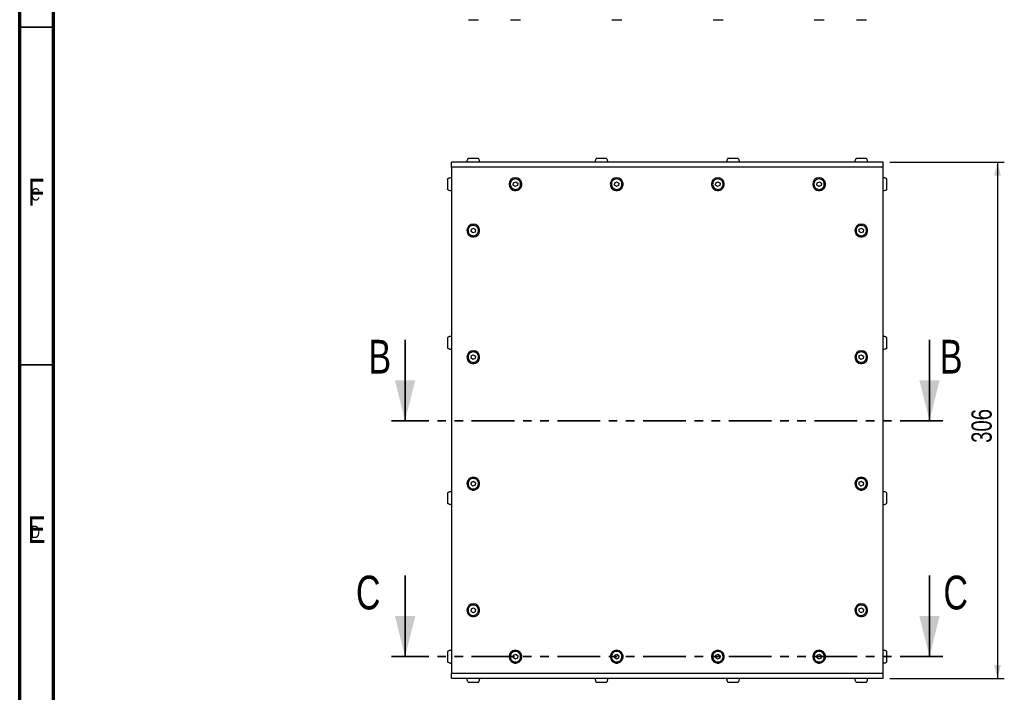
# Model space of a CAD drawing. Header units: millimetres. Extents: x 5 to 592, y 5 to 415.
# Tile 25 of 39: x 5 to 151, y 211 to 311. Entities that reach past the tile are written whole.
import ezdxf

# ---------------------------------------------------------------- set-up
doc = ezdxf.new("R2010")
doc.units = ezdxf.units.MM
doc.linetypes.add('PHANTOM', pattern=[12.7, 6.35, -1.27, 1.27, -1.27, 1.27, -1.27])
doc.layers.add('COTES', color=1, linetype='Continuous')
doc.layers.add('NOTES', color=6, linetype='Continuous')
doc.layers.add('TRAIT-FORT', color=4, linetype='Continuous', lineweight=25)
doc.styles.add('SLDTEXTSTYLE0', font='TXT', dxfattribs={"width": 0.75})
doc.dimstyles.new('SLDDIMSTYLE0', dxfattribs={"dimtxt": 3, "dimasz": 2, "dimexe": 0, "dimexo": 0.0625, "dimgap": 0.75, "dimtad": 1, "dimlfac": 4, "dimrnd": 1e-09, "dimzin": 12, "dimdsep": 46, "dimtxsty": 'SLDTEXTSTYLE0', "dimsah": 1, "dimcen": 0.09, "dimadec": 0, "dimazin": 3, "dimtfac": 1, "dimtofl": 0, "dimtmove": 0, "dimatfit": 3, "dimfxl": 0, "dimfrac": 2, "dimtolj": 1, "dimtzin": 12, "dimarcsym": 0})

# ---------------------------------------------------------------- blocks, each defined once
blk = doc.blocks.new('_D')
at = {"layer": 'COTES', "color": 1}
for p, q in [((133.97, 290.01), (150.92, 290.01)), ((149.92, 290.01), (149.92, 213.51)), ((133.97, 213.51), (150.92, 213.51))]:
    blk.add_line(p, q, dxfattribs=at)
for points in [[(149.92, 290.01), (149.42, 288.01), (150.42, 288.01)], [(149.92, 213.51), (150.42, 215.51), (149.42, 215.51)]]:
    blk.add_solid(points, dxfattribs=at)
at = {"layer": 'COTES', "color": 1, "insert": (146.05, 248.43), "char_height": 3, "attachment_point": 1, "rotation": 90, "style": 'SLDTEXTSTYLE0'}
blk.add_mtext('306', dxfattribs=at)

msp = doc.modelspace()

# ---------------------------------------------------------------- linework, layer by layer
at = {"color": 7, "linetype": 'Continuous', "lineweight": 18}
for p, q in [((5, 415), (5, 5)), ((10, 410), (10, 10)), ((5, 310), (10, 310)), ((10, 260), (5, 260))]:
    msp.add_line(p, q, dxfattribs=at)
at = {"color": 7, "linetype": 'Continuous', "lineweight": 70}
for p, q in [((5, 5), (5, 415)), ((10, 10), (10, 410))]:
    msp.add_line(p, q, dxfattribs=at)
at = {"color": 7, "linetype": 'Continuous', "lineweight": 35}
for p, q in [((10, 310), (5, 310)), ((62.1132, 263.6945), (62.1132, 251.6945)), ((139.8292, 263.6945), (139.8292, 251.6945)), ((10, 260), (5, 260)), ((62.1132, 228.757), (62.1132, 216.757)), ((139.8292, 228.757), (139.8292, 216.757))]:
    msp.add_line(p, q, dxfattribs=at)
at = {"color": 7, "linetype": 'PHANTOM', "lineweight": 35}
for p, q in [((141.8292, 251.6945), (60.1132, 251.6945)), ((141.8292, 216.757), (60.1132, 216.757))]:
    msp.add_line(p, q, dxfattribs=at)
at = {"color": 7, "linetype": 'Continuous', "lineweight": 35}
for points in [[(62.1132, 251.6945), (63.6132, 257.6945), (60.6132, 257.6945)], [(139.8292, 251.6945), (141.3292, 257.6945), (138.3292, 257.6945)], [(62.1132, 216.757), (63.6132, 222.757), (60.6132, 222.757)], [(139.8292, 216.757), (141.3292, 222.757), (138.3292, 222.757)]]:
    msp.add_solid(points, dxfattribs=at)
at = {"layer": 'TRAIT-FORT', "color": 4, "linetype": 'Continuous', "lineweight": 25}
for p, q in [((68.9712, 289.257), (68.9712, 290.007)), ((132.9712, 290.007), (68.9712, 290.007)), ((132.9712, 289.257), (68.9712, 289.257)), ((68.9712, 289.257), (68.9712, 214.257)), ((132.9712, 289.257), (132.9712, 290.007)), ((132.9712, 214.257), (132.9712, 289.257)), ((78.1379, 286.6188), (78.1849, 286.9766)), ((78.4243, 286.3992), (78.1379, 286.6188)), ((78.1849, 286.9766), (78.5182, 287.1148)), ((78.7576, 286.5374), (78.4243, 286.3992)), ((78.5182, 287.1148), (78.8045, 286.8952)), ((78.8045, 286.8952), (78.7576, 286.5374)), ((93.1379, 286.6188), (93.1849, 286.9766)), ((93.4243, 286.3992), (93.1379, 286.6188)), ((93.1849, 286.9766), (93.5182, 287.1148)), ((93.7576, 286.5374), (93.4243, 286.3992)), ((93.5182, 287.1148), (93.8045, 286.8952)), ((93.8045, 286.8952), (93.7576, 286.5374)), ((108.1379, 286.6188), (108.1849, 286.9766)), ((108.4243, 286.3992), (108.1379, 286.6188)), ((108.1849, 286.9766), (108.5182, 287.1148)), ((108.7576, 286.5374), (108.4243, 286.3992)), ((108.5182, 287.1148), (108.8045, 286.8952)), ((108.8045, 286.8952), (108.7576, 286.5374)), ((123.1379, 286.6188), (123.1849, 286.9766)), ((123.4243, 286.3992), (123.1379, 286.6188)), ((123.1849, 286.9766), (123.5182, 287.1148)), ((123.7576, 286.5374), (123.4243, 286.3992)), ((123.5182, 287.1148), (123.8045, 286.8952)), ((123.8045, 286.8952), (123.7576, 286.5374)), ((71.9349, 280.1016), (72.2682, 280.2398)), ((72.2682, 280.2398), (72.5545, 280.0202)), ((129.4349, 280.1016), (129.7682, 280.2398)), ((129.7682, 280.2398), (130.0545, 280.0202)), ((71.8879, 279.7438), (71.9349, 280.1016)), ((72.1743, 279.5242), (71.8879, 279.7438)), ((72.5076, 279.6624), (72.1743, 279.5242)), ((72.5545, 280.0202), (72.5076, 279.6624)), ((129.3879, 279.7438), (129.4349, 280.1016)), ((129.6743, 279.5242), (129.3879, 279.7438)), ((130.0076, 279.6624), (129.6743, 279.5242)), ((130.0545, 280.0202), (130.0076, 279.6624)), ((71.8879, 260.9938), (71.9349, 261.3516)), ((71.9349, 261.3516), (72.2682, 261.4898)), ((72.2682, 261.4898), (72.5545, 261.2702)), ((72.5545, 261.2702), (72.5076, 260.9125)), ((129.3879, 260.9938), (129.4349, 261.3516)), ((129.4349, 261.3516), (129.7682, 261.4898)), ((129.7682, 261.4898), (130.0545, 261.2702)), ((130.0545, 261.2702), (130.0076, 260.9125)), ((72.1743, 260.7742), (71.8879, 260.9938)), ((72.5076, 260.9125), (72.1743, 260.7742)), ((129.6743, 260.7742), (129.3879, 260.9938)), ((130.0076, 260.9125), (129.6743, 260.7742)), ((71.8879, 242.2438), (71.9349, 242.6016)), ((72.1743, 242.0242), (71.8879, 242.2438)), ((71.9349, 242.6016), (72.2682, 242.7398)), ((72.2682, 242.7398), (72.5545, 242.5202)), ((72.5545, 242.5202), (72.5076, 242.1625)), ((129.3879, 242.2438), (129.4349, 242.6016)), ((129.6743, 242.0242), (129.3879, 242.2438)), ((129.4349, 242.6016), (129.7682, 242.7398)), ((129.7682, 242.7398), (130.0545, 242.5202)), ((130.0545, 242.5202), (130.0076, 242.1625)), ((72.5076, 242.1625), (72.1743, 242.0242)), ((130.0076, 242.1625), (129.6743, 242.0242)), ((71.8879, 223.4938), (71.9349, 223.8516)), ((72.1743, 223.2742), (71.8879, 223.4938)), ((71.9349, 223.8516), (72.2682, 223.9898)), ((72.5076, 223.4125), (72.1743, 223.2742)), ((72.2682, 223.9898), (72.5545, 223.7702)), ((72.5545, 223.7702), (72.5076, 223.4125)), ((129.3879, 223.4938), (129.4349, 223.8516)), ((129.6743, 223.2742), (129.3879, 223.4938)), ((129.4349, 223.8516), (129.7682, 223.9898)), ((130.0076, 223.4125), (129.6743, 223.2742)), ((129.7682, 223.9898), (130.0545, 223.7702)), ((130.0545, 223.7702), (130.0076, 223.4125)), ((78.1379, 216.6188), (78.1849, 216.9766)), ((78.4243, 216.3992), (78.1379, 216.6188)), ((78.1849, 216.9766), (78.5182, 217.1148)), ((78.7576, 216.5375), (78.4243, 216.3992)), ((78.5182, 217.1148), (78.8045, 216.8952)), ((78.8045, 216.8952), (78.7576, 216.5375)), ((93.1379, 216.6188), (93.1849, 216.9766)), ((93.4243, 216.3992), (93.1379, 216.6188)), ((93.1849, 216.9766), (93.5182, 217.1148)), ((93.7576, 216.5375), (93.4243, 216.3992)), ((93.5182, 217.1148), (93.8045, 216.8952)), ((93.8045, 216.8952), (93.7576, 216.5375)), ((108.1379, 216.6188), (108.1849, 216.9766)), ((108.4243, 216.3992), (108.1379, 216.6188)), ((108.1849, 216.9766), (108.5182, 217.1148)), ((108.7576, 216.5375), (108.4243, 216.3992)), ((108.5182, 217.1148), (108.8045, 216.8952)), ((108.8045, 216.8952), (108.7576, 216.5375)), ((123.1379, 216.6188), (123.1849, 216.9766)), ((123.4243, 216.3992), (123.1379, 216.6188)), ((123.1849, 216.9766), (123.5182, 217.1148)), ((123.7576, 216.5375), (123.4243, 216.3992)), ((123.5182, 217.1148), (123.8045, 216.8952)), ((123.8045, 216.8952), (123.7576, 216.5375)), ((68.9712, 213.507), (68.9712, 214.257)), ((132.9712, 214.257), (68.9712, 214.257)), ((132.9712, 213.507), (68.9712, 213.507)), ((132.9712, 213.507), (132.9712, 214.257))]:
    msp.add_line(p, q, dxfattribs=at)
for centre, start, end in [((78.4712, 286.757), 22.522674, 202.522674), ((93.4712, 286.757), 22.522674, 202.522674), ((108.4712, 286.757), 22.522674, 202.522674), ((123.4712, 286.757), 22.522674, 202.522674), ((78.4712, 286.757), 202.522674, 22.522674), ((93.4712, 286.757), 202.522674, 22.522674), ((108.4712, 286.757), 202.522674, 22.522674), ((123.4712, 286.757), 202.522674, 22.522674), ((72.2212, 279.882), 22.522674, 202.522674), ((72.2212, 279.882), 202.522674, 22.522674), ((129.7212, 279.882), 22.522674, 202.522674), ((129.7212, 279.882), 202.522674, 22.522674), ((72.2212, 261.132), 22.522674, 202.522674), ((72.2212, 261.132), 202.522674, 22.522674), ((129.7212, 261.132), 22.522674, 202.522674), ((129.7212, 261.132), 202.522674, 22.522674), ((72.2212, 242.382), 22.522674, 202.522674), ((72.2212, 242.382), 202.522674, 22.522674), ((129.7212, 242.382), 22.522674, 202.522674), ((129.7212, 242.382), 202.522674, 22.522674), ((72.2212, 223.632), 22.522674, 202.522674), ((72.2212, 223.632), 202.522674, 22.522674), ((129.7212, 223.632), 22.522674, 202.522674), ((129.7212, 223.632), 202.522674, 22.522674), ((78.4712, 216.757), 22.522674, 202.522674), ((93.4712, 216.757), 22.522674, 202.522674), ((108.4712, 216.757), 22.522674, 202.522674), ((123.4712, 216.757), 22.522674, 202.522674), ((78.4712, 216.757), 202.522674, 22.522674), ((93.4712, 216.757), 202.522674, 22.522674), ((108.4712, 216.757), 202.522674, 22.522674), ((123.4712, 216.757), 202.522674, 22.522674)]:
    msp.add_arc(centre, 0.95, start, end, dxfattribs=at)
for points, knots in [([(71.5057, 311.1214), (71.547, 311.1214), (71.6295, 311.1214), (71.8417, 311.1214), (72.0908, 311.1214), (72.3563, 311.1214), (72.6056, 311.1214), (72.8139, 311.1214), (72.9471, 311.1214), (73.0058, 311.1214), (72.992, 311.1214), (72.9902, 311.1214)], [0, 0, 0, 0, 0.12269826, 0.24539667, 0.36809502, 0.49079338, 0.61349171, 0.73619008, 0.85888855, 0.98158686, 1, 1, 1, 1]), ([(77.7557, 311.1214), (77.797, 311.1214), (77.8795, 311.1214), (78.0917, 311.1214), (78.3408, 311.1214), (78.6063, 311.1214), (78.8556, 311.1214), (79.0639, 311.1214), (79.1971, 311.1214), (79.2558, 311.1214), (79.242, 311.1214), (79.2402, 311.1214)], [0, 0, 0, 0, 0.12269837, 0.24539663, 0.36809498, 0.49079338, 0.61349164, 0.73619015, 0.85888839, 0.98158675, 1, 1, 1, 1]), ([(92.7557, 311.1214), (92.797, 311.1214), (92.8795, 311.1214), (93.0917, 311.1214), (93.3408, 311.1214), (93.6063, 311.1214), (93.8556, 311.1214), (94.0639, 311.1214), (94.1971, 311.1214), (94.2558, 311.1214), (94.242, 311.1214), (94.2402, 311.1214)], [0, 0, 0, 0, 0.12269852, 0.24539649, 0.36809549, 0.49079327, 0.61349199, 0.73619003, 0.85888842, 0.98158683, 1, 1, 1, 1]), ([(107.7557, 311.1214), (107.797, 311.1214), (107.8795, 311.1214), (108.0917, 311.1214), (108.3408, 311.1214), (108.6063, 311.1214), (108.8556, 311.1214), (109.0639, 311.1214), (109.1971, 311.1214), (109.2558, 311.1214), (109.242, 311.1214), (109.2402, 311.1214)], [0, 0, 0, 0, 0.12269858, 0.24539661, 0.36809485, 0.49079269, 0.6134923, 0.73618971, 0.85888816, 0.98158682, 1, 1, 1, 1]), ([(122.7557, 311.1214), (122.797, 311.1214), (122.8795, 311.1214), (123.0917, 311.1214), (123.3408, 311.1214), (123.6063, 311.1214), (123.8556, 311.1214), (124.0639, 311.1214), (124.1971, 311.1214), (124.2559, 311.1214), (124.242, 311.1214), (124.2402, 311.1214)], [0, 0, 0, 0, 0.12269856, 0.24539656, 0.36809477, 0.49079259, 0.61349217, 0.73618955, 0.85888798, 0.98158661, 1, 1, 1, 1]), ([(129.0057, 311.1214), (129.047, 311.1214), (129.1295, 311.1214), (129.3417, 311.1214), (129.5908, 311.1214), (129.8563, 311.1214), (130.1056, 311.1214), (130.3139, 311.1214), (130.4471, 311.1214), (130.5058, 311.1214), (130.492, 311.1214), (130.4902, 311.1214)], [0, 0, 0, 0, 0.12269836, 0.24539635, 0.36809613, 0.49079386, 0.61349166, 0.73619034, 0.85888882, 0.98158693, 1, 1, 1, 1]), ([(71.4555, 290.5546), (71.431, 290.5238), (71.3694, 290.4465), (71.3098, 290.2903), (71.2749, 290.1363), (71.2721, 290.0384), (71.2712, 290.007)], [0, 0, 0, 0, 0.19975196, 0.5013379, 0.84034643, 1, 1, 1, 1]), ([(72.9903, 290.557), (72.9869, 290.557), (72.9823, 290.557), (72.9175, 290.557), (72.8096, 290.557), (72.6018, 290.557), (72.3516, 290.557), (72.0863, 290.557), (71.8369, 290.557), (71.6287, 290.557), (71.4954, 290.557), (71.4366, 290.557), (71.4504, 290.557), (71.4522, 290.557)], [0, 0, 0, 0, 0.09133771, 0.12497964, 0.23233535, 0.33969067, 0.44704672, 0.55440256, 0.66175859, 0.76911343, 0.87646982, 0.98382616, 1, 1, 1, 1]), ([(73.1712, 290.007), (73.1633, 290.0996), (73.1516, 290.2369), (73.0822, 290.4222), (73.0235, 290.508), (72.9901, 290.5569)], [0, 0, 0, 0, 0.47122549, 0.6989607, 1, 1, 1, 1]), ([(90.4555, 290.5546), (90.431, 290.5238), (90.3694, 290.4465), (90.3098, 290.2903), (90.2749, 290.1363), (90.2721, 290.0384), (90.2712, 290.007)], [0, 0, 0, 0, 0.19975225, 0.50133728, 0.84034643, 1, 1, 1, 1]), ([(91.9903, 290.557), (91.9869, 290.557), (91.9823, 290.557), (91.9175, 290.557), (91.8096, 290.557), (91.6018, 290.557), (91.3516, 290.557), (91.0863, 290.557), (90.8369, 290.557), (90.6287, 290.557), (90.4954, 290.557), (90.4366, 290.557), (90.4504, 290.557), (90.4522, 290.557)], [0, 0, 0, 0, 0.09133776, 0.12497968, 0.23233527, 0.3396908, 0.44704702, 0.55440231, 0.66175897, 0.76911353, 0.8764698, 0.98382619, 1, 1, 1, 1]), ([(92.1712, 290.007), (92.1633, 290.0996), (92.1516, 290.2369), (92.0822, 290.4222), (92.0235, 290.508), (91.9901, 290.5569)], [0, 0, 0, 0, 0.47122539, 0.69896062, 1, 1, 1, 1]), ([(109.9555, 290.5546), (109.931, 290.5238), (109.8694, 290.4465), (109.8098, 290.2903), (109.7749, 290.1363), (109.7721, 290.0384), (109.7712, 290.007)], [0, 0, 0, 0, 0.19975198, 0.50133908, 0.84034649, 1, 1, 1, 1]), ([(111.4903, 290.557), (111.4869, 290.557), (111.4823, 290.557), (111.4175, 290.557), (111.3096, 290.557), (111.1018, 290.557), (110.8516, 290.557), (110.5863, 290.557), (110.3369, 290.557), (110.1287, 290.557), (109.9954, 290.557), (109.9366, 290.557), (109.9504, 290.557), (109.9522, 290.557)], [0, 0, 0, 0, 0.0913377, 0.12497986, 0.2323358, 0.33969066, 0.4470461, 0.55440287, 0.66175873, 0.76911383, 0.87647004, 0.9838262, 1, 1, 1, 1]), ([(111.6712, 290.007), (111.6633, 290.0996), (111.6516, 290.2369), (111.5822, 290.4222), (111.5235, 290.508), (111.4901, 290.5569)], [0, 0, 0, 0, 0.4712254, 0.69896198, 1, 1, 1, 1]), ([(128.9555, 290.5546), (128.931, 290.5238), (128.8694, 290.4465), (128.8098, 290.2903), (128.7749, 290.1363), (128.7721, 290.0384), (128.7712, 290.007)], [0, 0, 0, 0, 0.19975228, 0.50133736, 0.84034656, 1, 1, 1, 1]), ([(130.4903, 290.557), (130.4869, 290.557), (130.4823, 290.557), (130.4175, 290.557), (130.3096, 290.557), (130.1018, 290.557), (129.8516, 290.557), (129.5863, 290.557), (129.3369, 290.557), (129.1287, 290.557), (128.9954, 290.557), (128.9366, 290.557), (128.9504, 290.557), (128.9522, 290.557)], [0, 0, 0, 0, 0.09133771, 0.12497936, 0.23233531, 0.33969018, 0.44704707, 0.55440231, 0.66175819, 0.7691133, 0.87646951, 0.98382602, 1, 1, 1, 1]), ([(130.6712, 290.007), (130.6633, 290.0996), (130.6516, 290.2369), (130.5822, 290.4222), (130.5235, 290.508), (130.4901, 290.5569)], [0, 0, 0, 0, 0.47122538, 0.69895926, 1, 1, 1, 1]), ([(68.9712, 287.707), (68.8767, 287.6996), (68.7434, 287.6891), (68.5606, 287.6161), (68.4645, 287.5711), (68.416, 287.5277), (68.4154, 287.5271)], [0, 0, 0, 0, 0.47494428, 0.67025309, 0.99603487, 1, 1, 1, 1]), ([(68.4212, 287.5207), (68.4212, 287.5225), (68.4212, 287.5278), (68.4212, 287.4406), (68.4212, 287.2762), (68.4212, 287.0492), (68.4212, 286.8489), (68.4212, 286.7351), (68.4212, 286.7079)], [0, 0, 0, 0, 0.10980008, 0.31618297, 0.52256433, 0.72894681, 0.9353296, 1, 1, 1, 1]), ([(77.7557, 286.4603), (77.7302, 286.544), (77.6793, 286.7115), (77.7139, 286.9768), (77.828, 287.2149), (78.0162, 287.4021), (78.2553, 287.5163), (78.5188, 287.545), (78.777, 287.4848), (79.0006, 287.3427), (79.1272, 287.1816), (79.2137, 287.0006), (79.2595, 286.8009), (79.2295, 286.5376), (79.1142, 286.2989), (78.9263, 286.112), (78.6871, 285.9977), (78.4237, 285.969), (78.1653, 286.0292), (77.9423, 286.1715), (77.814, 286.3318), (77.7669, 286.4355), (77.7557, 286.4603)], [0, 0, 0, 0, 0.05368618, 0.10737262, 0.16105869, 0.21474475, 0.26843065, 0.32211695, 0.37580331, 0.42948951, 0.48317609, 0.49999923, 0.55368542, 0.60737185, 0.66105792, 0.71474399, 0.76843054, 0.82211668, 0.87580269, 0.92948889, 0.98317547, 1, 1, 1, 1]), ([(92.7557, 286.4603), (92.7302, 286.544), (92.6793, 286.7115), (92.7139, 286.9768), (92.828, 287.2149), (93.0162, 287.4021), (93.2553, 287.5163), (93.5188, 287.545), (93.777, 287.4848), (94.0006, 287.3427), (94.1272, 287.1816), (94.2137, 287.0006), (94.2595, 286.8009), (94.2295, 286.5376), (94.1142, 286.2989), (93.9263, 286.112), (93.6871, 285.9977), (93.4237, 285.969), (93.1653, 286.0292), (92.9423, 286.1715), (92.814, 286.3318), (92.7669, 286.4355), (92.7557, 286.4603)], [0, 0, 0, 0, 0.0536862, 0.10737262, 0.16105868, 0.21474495, 0.26843058, 0.32211717, 0.3758036, 0.42948956, 0.48317608, 0.49999926, 0.55368546, 0.60737188, 0.66105794, 0.7147442, 0.7684305, 0.82211692, 0.87580263, 0.92948892, 0.98317543, 1, 1, 1, 1]), ([(107.7557, 286.4603), (107.7302, 286.544), (107.6793, 286.7115), (107.7139, 286.9768), (107.828, 287.2149), (108.0162, 287.4021), (108.2553, 287.5163), (108.5188, 287.545), (108.777, 287.4848), (109.0006, 287.3427), (109.1272, 287.1816), (109.2137, 287.0006), (109.2595, 286.8009), (109.2295, 286.5376), (109.1142, 286.2989), (108.9263, 286.112), (108.6871, 285.9977), (108.4237, 285.969), (108.1653, 286.0292), (107.9423, 286.1715), (107.814, 286.3318), (107.7669, 286.4355), (107.7557, 286.4603)], [0, 0, 0, 0, 0.05368629, 0.10737276, 0.161059, 0.214745, 0.26843064, 0.32211685, 0.37580329, 0.42948959, 0.48317635, 0.49999936, 0.55368548, 0.60737187, 0.6610581, 0.7147441, 0.7684304, 0.82211645, 0.87580255, 0.92948884, 0.9831756, 1, 1, 1, 1]), ([(122.7557, 286.4603), (122.7302, 286.544), (122.6793, 286.7115), (122.7139, 286.9768), (122.828, 287.215), (123.0162, 287.4021), (123.2553, 287.5163), (123.5188, 287.545), (123.777, 287.4848), (124.0006, 287.3427), (124.1272, 287.1816), (124.2137, 287.0006), (124.2595, 286.8009), (124.2295, 286.5376), (124.1142, 286.2989), (123.9263, 286.112), (123.6871, 285.9977), (123.4237, 285.969), (123.1653, 286.0292), (122.9423, 286.1715), (122.814, 286.3318), (122.7669, 286.4355), (122.7557, 286.4603)], [0, 0, 0, 0, 0.05368628, 0.10737274, 0.16105863, 0.21474517, 0.2684308, 0.322117, 0.37580344, 0.42948972, 0.48317599, 0.49999934, 0.55368545, 0.60737182, 0.66105805, 0.71474404, 0.76843033, 0.82211713, 0.87580322, 0.92948885, 0.9831756, 1, 1, 1, 1]), ([(133.5208, 287.5252), (133.4908, 287.5478), (133.4185, 287.6023), (133.2773, 287.6604), (133.1226, 287.7008), (133.0164, 287.7052), (132.9712, 287.707)], [0, 0, 0, 0, 0.19059933, 0.45981713, 0.77047683, 1, 1, 1, 1]), ([(133.5212, 286.7079), (133.5212, 286.7953), (133.5212, 286.9702), (133.5212, 287.2105), (133.5212, 287.397), (133.5212, 287.5138), (133.5212, 287.522), (133.5212, 287.5258)], [0, 0, 0, 0, 0.2065209, 0.41304058, 0.61956281, 0.82608984, 1, 1, 1, 1]), ([(68.4212, 286.7079), (68.4212, 286.6216), (68.4212, 286.4489), (68.4212, 286.225), (68.4212, 286.0654), (68.4212, 285.9837), (68.4212, 285.991), (68.4212, 285.9934)], [0, 0, 0, 0, 0.22380751, 0.4476162, 0.6714232, 0.89523343, 1, 1, 1, 1]), ([(133.5212, 285.9882), (133.5212, 285.9863), (133.5212, 285.9727), (133.5212, 286.032), (133.5212, 286.166), (133.5212, 286.3746), (133.5212, 286.5674), (133.5212, 286.6808), (133.5212, 286.7079)], [0, 0, 0, 0, 0.0348732, 0.25862984, 0.48237975, 0.70613032, 0.92988064, 1, 1, 1, 1]), ([(68.4192, 285.9905), (68.45, 285.9673), (68.5231, 285.9122), (68.6651, 285.8536), (68.8199, 285.8132), (68.9261, 285.8088), (68.9712, 285.807)], [0, 0, 0, 0, 0.19461151, 0.46250007, 0.77161522, 1, 1, 1, 1]), ([(132.9712, 285.807), (133.0653, 285.8149), (133.1981, 285.8261), (133.3829, 285.8955), (133.4695, 285.9502), (133.5235, 285.9843)], [0, 0, 0, 0, 0.47853196, 0.67531301, 1, 1, 1, 1]), ([(71.5057, 279.5853), (71.4802, 279.669), (71.4293, 279.8365), (71.4639, 280.1018), (71.578, 280.3399), (71.7662, 280.5271), (72.0053, 280.6413), (72.2688, 280.67), (72.527, 280.6098), (72.7506, 280.4677), (72.8772, 280.3066), (72.9637, 280.1256), (73.0095, 279.9259), (72.9795, 279.6626), (72.8642, 279.4239), (72.6763, 279.237), (72.4371, 279.1227), (72.1737, 279.094), (71.9153, 279.1542), (71.6923, 279.2965), (71.564, 279.4568), (71.5169, 279.5605), (71.5057, 279.5853)], [0, 0, 0, 0, 0.05368617, 0.1073726, 0.16105863, 0.21474473, 0.26843122, 0.32211738, 0.37580375, 0.42948993, 0.48317527, 0.49999979, 0.55368596, 0.60737239, 0.66105842, 0.71474451, 0.76843101, 0.82211717, 0.87580336, 0.92948953, 0.98317548, 1, 1, 1, 1]), ([(129.0057, 279.5853), (128.9802, 279.669), (128.9293, 279.8365), (128.9639, 280.1018), (129.078, 280.3399), (129.2662, 280.5271), (129.5053, 280.6413), (129.7688, 280.67), (130.027, 280.6098), (130.2506, 280.4677), (130.3772, 280.3066), (130.4637, 280.1256), (130.5095, 279.9259), (130.4795, 279.6626), (130.3642, 279.4239), (130.1763, 279.237), (129.9371, 279.1227), (129.6737, 279.094), (129.4153, 279.1542), (129.1923, 279.2965), (129.064, 279.4568), (129.0169, 279.5605), (129.0057, 279.5853)], [0, 0, 0, 0, 0.053686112, 0.107372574, 0.161058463, 0.214744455, 0.268430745, 0.322117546, 0.375803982, 0.429489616, 0.483175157, 0.499999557, 0.55368584, 0.607372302, 0.661058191, 0.714744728, 0.768431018, 0.822117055, 0.875803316, 0.929489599, 0.983175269, 1, 1, 1, 1]), ([(68.9712, 264.207), (68.8767, 264.1996), (68.7434, 264.1891), (68.5606, 264.1161), (68.4645, 264.0712), (68.416, 264.0277), (68.4154, 264.0271)], [0, 0, 0, 0, 0.47494273, 0.67025311, 0.9960307, 1, 1, 1, 1]), ([(133.5208, 264.0252), (133.4908, 264.0478), (133.4185, 264.1023), (133.2773, 264.1604), (133.1226, 264.2008), (133.0164, 264.2052), (132.9712, 264.207)], [0, 0, 0, 0, 0.19060246, 0.45981957, 0.77047697, 1, 1, 1, 1]), ([(68.4212, 264.0207), (68.4212, 264.0225), (68.4212, 264.0278), (68.4212, 263.9406), (68.4212, 263.7762), (68.4212, 263.5492), (68.4212, 263.3489), (68.4212, 263.2351), (68.4212, 263.2079)], [0, 0, 0, 0, 0.10979971, 0.31618398, 0.52256284, 0.72894469, 0.93532684, 1, 1, 1, 1]), ([(68.4212, 263.2079), (68.4212, 263.1216), (68.4212, 262.9489), (68.4212, 262.725), (68.4212, 262.5654), (68.4212, 262.4837), (68.4212, 262.491), (68.4212, 262.4934)], [0, 0, 0, 0, 0.22380836, 0.44761519, 0.67142303, 0.89523307, 1, 1, 1, 1]), ([(133.5212, 263.2079), (133.5212, 263.2953), (133.5212, 263.4702), (133.5212, 263.7105), (133.5212, 263.897), (133.5212, 264.0138), (133.5212, 264.022), (133.5212, 264.0258)], [0, 0, 0, 0, 0.2065205, 0.41304512, 0.61956485, 0.82609017, 1, 1, 1, 1]), ([(133.5212, 262.4882), (133.5212, 262.4863), (133.5212, 262.4727), (133.5212, 262.532), (133.5212, 262.666), (133.5212, 262.8746), (133.5212, 263.0674), (133.5212, 263.1808), (133.5212, 263.2079)], [0, 0, 0, 0, 0.03487256, 0.25862921, 0.48237812, 0.70612939, 0.92988042, 1, 1, 1, 1]), ([(68.4192, 262.4905), (68.45, 262.4673), (68.5231, 262.4122), (68.6651, 262.3536), (68.8199, 262.3132), (68.9261, 262.3089), (68.9712, 262.307)], [0, 0, 0, 0, 0.194615, 0.46250084, 0.77161581, 1, 1, 1, 1]), ([(71.5057, 260.8353), (71.4802, 260.919), (71.4293, 261.0865), (71.4639, 261.3518), (71.578, 261.5899), (71.7662, 261.7771), (72.0053, 261.8913), (72.2688, 261.92), (72.527, 261.8598), (72.7506, 261.7177), (72.8772, 261.5566), (72.9637, 261.3756), (73.0095, 261.1759), (72.9795, 260.9126), (72.8642, 260.6739), (72.6763, 260.487), (72.4371, 260.3727), (72.1737, 260.344), (71.9153, 260.4042), (71.6923, 260.5465), (71.564, 260.7068), (71.5169, 260.8105), (71.5057, 260.8353)], [0, 0, 0, 0, 0.05368619, 0.10737263, 0.16105867, 0.21474479, 0.26843096, 0.32211721, 0.37580342, 0.42948961, 0.48317618, 0.5, 0.55368619, 0.60737263, 0.66105867, 0.71474478, 0.76843096, 0.82211722, 0.87580342, 0.9294896, 0.98317617, 1, 1, 1, 1]), ([(129.0057, 260.8353), (128.9802, 260.919), (128.9293, 261.0865), (128.9639, 261.3518), (129.078, 261.5899), (129.2662, 261.7771), (129.5053, 261.8913), (129.7688, 261.92), (130.027, 261.8598), (130.2506, 261.7177), (130.3772, 261.5566), (130.4637, 261.3756), (130.5095, 261.1759), (130.4795, 260.9126), (130.3642, 260.6739), (130.1763, 260.487), (129.9371, 260.3727), (129.6737, 260.344), (129.4153, 260.4042), (129.1923, 260.5465), (129.064, 260.7068), (129.0169, 260.8105), (129.0057, 260.8353)], [0, 0, 0, 0, 0.053686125, 0.1073726, 0.161058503, 0.214744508, 0.268430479, 0.322117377, 0.375803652, 0.429489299, 0.483176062, 0.499999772, 0.553686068, 0.607372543, 0.661058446, 0.714744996, 0.768430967, 0.822117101, 0.875803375, 0.929489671, 0.983175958, 1, 1, 1, 1]), ([(132.9712, 262.307), (133.0653, 262.3149), (133.1981, 262.3261), (133.3829, 262.3955), (133.4695, 262.4502), (133.5235, 262.4843)], [0, 0, 0, 0, 0.47853098, 0.6753124, 1, 1, 1, 1]), ([(71.5057, 242.0853), (71.4802, 242.169), (71.4293, 242.3365), (71.4639, 242.6018), (71.578, 242.8399), (71.7662, 243.0271), (72.0053, 243.1413), (72.2688, 243.17), (72.527, 243.1098), (72.7506, 242.9677), (72.8772, 242.8066), (72.9637, 242.6256), (73.0095, 242.4259), (72.9795, 242.1626), (72.8642, 241.9239), (72.6763, 241.737), (72.4371, 241.6227), (72.1737, 241.594), (71.9153, 241.6542), (71.6923, 241.7965), (71.564, 241.9568), (71.5169, 242.0605), (71.5057, 242.0853)], [0, 0, 0, 0, 0.05368619, 0.10737262, 0.16105866, 0.21474505, 0.26843122, 0.32211744, 0.37580364, 0.42948983, 0.48317609, 0.50000026, 0.55368645, 0.6073725, 0.6610589, 0.714745, 0.76843118, 0.82211744, 0.87580372, 0.92948991, 0.98317617, 1, 1, 1, 1]), ([(129.0057, 242.0853), (128.9802, 242.169), (128.9293, 242.3365), (128.9639, 242.6018), (129.078, 242.8399), (129.2662, 243.0271), (129.5053, 243.1413), (129.7688, 243.17), (130.027, 243.1098), (130.2506, 242.9677), (130.3772, 242.8066), (130.4637, 242.6256), (130.5095, 242.4259), (130.4795, 242.1626), (130.3642, 241.9239), (130.1763, 241.737), (129.9371, 241.6227), (129.6737, 241.594), (129.4153, 241.6542), (129.1923, 241.7965), (129.064, 241.9568), (129.0169, 242.0605), (129.0057, 242.0853)], [0, 0, 0, 0, 0.05368612, 0.1073726, 0.1610585, 0.21474477, 0.26843074, 0.3221176, 0.37580387, 0.42948952, 0.48317598, 0.50000003, 0.55368633, 0.60737242, 0.66105867, 0.71474522, 0.76843119, 0.82211732, 0.87580368, 0.92948997, 0.98317596, 1, 1, 1, 1]), ([(68.9712, 241.207), (68.8767, 241.1996), (68.7434, 241.1891), (68.5606, 241.1161), (68.4645, 241.0712), (68.416, 241.0277), (68.4154, 241.0271)], [0, 0, 0, 0, 0.47494251, 0.67025169, 0.9960307, 1, 1, 1, 1]), ([(68.4212, 241.0207), (68.4212, 241.0225), (68.4212, 241.0278), (68.4212, 240.9406), (68.4212, 240.7762), (68.4212, 240.5492), (68.4212, 240.3489), (68.4212, 240.2351), (68.4212, 240.2079)], [0, 0, 0, 0, 0.10979974, 0.31618301, 0.5225628, 0.72894466, 0.93532537, 1, 1, 1, 1]), ([(133.5208, 241.0252), (133.4908, 241.0478), (133.4185, 241.1023), (133.2773, 241.1604), (133.1226, 241.2008), (133.0164, 241.2052), (132.9712, 241.207)], [0, 0, 0, 0, 0.19060075, 0.45981929, 0.77047685, 1, 1, 1, 1]), ([(133.5212, 240.2079), (133.5212, 240.2953), (133.5212, 240.4702), (133.5212, 240.7105), (133.5212, 240.897), (133.5212, 241.0138), (133.5212, 241.022), (133.5212, 241.0258)], [0, 0, 0, 0, 0.206522, 0.41304398, 0.61956479, 0.82609015, 1, 1, 1, 1]), ([(68.4192, 239.4905), (68.45, 239.4673), (68.5231, 239.4122), (68.6651, 239.3536), (68.8199, 239.3132), (68.9261, 239.3089), (68.9712, 239.307)], [0, 0, 0, 0, 0.19461361, 0.46249873, 0.7716151, 1, 1, 1, 1]), ([(68.4212, 240.2079), (68.4212, 240.1216), (68.4212, 239.9489), (68.4212, 239.725), (68.4212, 239.5654), (68.4212, 239.4837), (68.4212, 239.491), (68.4212, 239.4934)], [0, 0, 0, 0, 0.223808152, 0.447616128, 0.67142278, 0.895233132, 1, 1, 1, 1]), ([(132.9712, 239.307), (133.0653, 239.3149), (133.1981, 239.3261), (133.3829, 239.3955), (133.4695, 239.4502), (133.5235, 239.4843)], [0, 0, 0, 0, 0.4785307, 0.67531292, 1, 1, 1, 1]), ([(133.5212, 239.4882), (133.5212, 239.4863), (133.5212, 239.4727), (133.5212, 239.532), (133.5212, 239.666), (133.5212, 239.8746), (133.5212, 240.0674), (133.5212, 240.1808), (133.5212, 240.2079)], [0, 0, 0, 0, 0.03487273, 0.25862925, 0.48237974, 0.70612963, 0.92988205, 1, 1, 1, 1]), ([(71.5057, 223.3353), (71.4802, 223.419), (71.4293, 223.5865), (71.4639, 223.8518), (71.578, 224.0899), (71.7662, 224.2771), (72.0053, 224.3913), (72.2688, 224.42), (72.527, 224.3598), (72.7506, 224.2177), (72.8772, 224.0566), (72.9637, 223.8756), (73.0095, 223.6759), (72.9795, 223.4126), (72.8642, 223.1739), (72.6763, 222.987), (72.4371, 222.8727), (72.1737, 222.844), (71.9153, 222.9042), (71.6923, 223.0465), (71.564, 223.2068), (71.5169, 223.3105), (71.5057, 223.3353)], [0, 0, 0, 0, 0.05368627, 0.10737251, 0.16105872, 0.21474496, 0.26843117, 0.32211738, 0.37580361, 0.42948984, 0.48317609, 0.50000009, 0.55368626, 0.6073725, 0.66105871, 0.71474494, 0.76843116, 0.82211738, 0.87580359, 0.92948982, 0.983176, 1, 1, 1, 1]), ([(129.0057, 223.3353), (128.9802, 223.419), (128.9293, 223.5865), (128.9639, 223.8518), (129.078, 224.0899), (129.2662, 224.2771), (129.5053, 224.3913), (129.7688, 224.42), (130.027, 224.3598), (130.2506, 224.2177), (130.3772, 224.0566), (130.4637, 223.8756), (130.5095, 223.6759), (130.4795, 223.4126), (130.3642, 223.1739), (130.1763, 222.987), (129.9371, 222.8727), (129.6737, 222.844), (129.4153, 222.9042), (129.1923, 223.0465), (129.064, 223.2068), (129.0169, 223.3105), (129.0057, 223.3353)], [0, 0, 0, 0, 0.05368621, 0.10737249, 0.16105855, 0.21474468, 0.26843069, 0.32211755, 0.37580383, 0.42948952, 0.48317598, 0.49999986, 0.55368614, 0.60737242, 0.66105849, 0.71474516, 0.76843117, 0.82211726, 0.87580355, 0.92948989, 0.98317579, 1, 1, 1, 1]), ([(68.9712, 217.707), (68.8767, 217.6996), (68.7434, 217.6891), (68.5606, 217.6161), (68.4645, 217.5712), (68.416, 217.5277), (68.4154, 217.5271)], [0, 0, 0, 0, 0.47494258, 0.67025161, 0.99602932, 1, 1, 1, 1]), ([(68.4212, 217.5207), (68.4212, 217.5225), (68.4212, 217.5278), (68.4212, 217.4406), (68.4212, 217.2762), (68.4212, 217.0492), (68.4212, 216.8489), (68.4212, 216.7351), (68.4212, 216.7079)], [0, 0, 0, 0, 0.10979969, 0.31618305, 0.52256238, 0.72894427, 0.93532512, 1, 1, 1, 1]), ([(77.7557, 216.4603), (77.7302, 216.544), (77.6793, 216.7115), (77.7139, 216.9768), (77.828, 217.2149), (78.0162, 217.4021), (78.2553, 217.5163), (78.5188, 217.545), (78.777, 217.4848), (79.0006, 217.3427), (79.1272, 217.1816), (79.2137, 217.0006), (79.2595, 216.8009), (79.2295, 216.5376), (79.1142, 216.2989), (78.9263, 216.112), (78.6871, 215.9977), (78.4237, 215.969), (78.1653, 216.0292), (77.9423, 216.1715), (77.814, 216.3318), (77.7669, 216.4355), (77.7557, 216.4603)], [0, 0, 0, 0, 0.05368622, 0.10737245, 0.16105869, 0.21474488, 0.26843115, 0.32211734, 0.37580354, 0.42948978, 0.48317602, 0.5, 0.55368622, 0.60737245, 0.66105868, 0.71474487, 0.76843115, 0.82211734, 0.87580353, 0.92948978, 0.98317602, 1, 1, 1, 1]), ([(92.7557, 216.4603), (92.7302, 216.544), (92.6793, 216.7115), (92.7139, 216.9768), (92.828, 217.2149), (93.0162, 217.4021), (93.2553, 217.5163), (93.5188, 217.545), (93.777, 217.4848), (94.0006, 217.3427), (94.1272, 217.1816), (94.2137, 217.0006), (94.2595, 216.8009), (94.2295, 216.5376), (94.1142, 216.2989), (93.9263, 216.112), (93.6871, 215.9977), (93.4237, 215.969), (93.1653, 216.0292), (92.9423, 216.1715), (92.814, 216.3318), (92.7669, 216.4355), (92.7557, 216.4603)], [0, 0, 0, 0, 0.05368624, 0.10737245, 0.16105868, 0.21474507, 0.26843108, 0.32211755, 0.37580384, 0.42948983, 0.48317601, 0.50000003, 0.55368626, 0.60737247, 0.6610587, 0.71474509, 0.7684311, 0.82211757, 0.87580348, 0.9294898, 0.98317598, 1, 1, 1, 1]), ([(107.7557, 216.4603), (107.7302, 216.544), (107.6793, 216.7115), (107.7139, 216.9768), (107.828, 217.2149), (108.0162, 217.4021), (108.2553, 217.5163), (108.5188, 217.545), (108.777, 217.4848), (109.0006, 217.3427), (109.1272, 217.1816), (109.2137, 217.0006), (109.2595, 216.8009), (109.2295, 216.5376), (109.1142, 216.2989), (108.9263, 216.112), (108.6871, 215.9977), (108.4237, 215.969), (108.1653, 216.0292), (107.9423, 216.1715), (107.814, 216.3318), (107.7669, 216.4355), (107.7557, 216.4603)], [0, 0, 0, 0, 0.05368633, 0.10737259, 0.161059, 0.21474513, 0.26843114, 0.32211723, 0.37580353, 0.42948985, 0.48317627, 0.50000013, 0.55368629, 0.60737246, 0.66105887, 0.71474499, 0.76843101, 0.8221171, 0.87580339, 0.92948972, 0.98317614, 1, 1, 1, 1]), ([(122.7557, 216.4603), (122.7302, 216.544), (122.6793, 216.7115), (122.7139, 216.9768), (122.828, 217.2149), (123.0162, 217.4021), (123.2553, 217.5163), (123.5188, 217.545), (123.777, 217.4848), (124.0006, 217.3427), (124.1272, 217.1816), (124.2137, 217.0006), (124.2595, 216.8009), (124.2295, 216.5376), (124.1142, 216.2989), (123.9263, 216.112), (123.6871, 215.9977), (123.4237, 215.969), (123.1653, 216.0292), (122.9423, 216.1715), (122.814, 216.3318), (122.7669, 216.4355), (122.7557, 216.4603)], [0, 0, 0, 0, 0.05368632, 0.10737257, 0.16105864, 0.2147453, 0.2684313, 0.32211738, 0.37580367, 0.42948998, 0.48317592, 0.50000011, 0.55368625, 0.60737242, 0.66105881, 0.71474493, 0.76843093, 0.82211778, 0.87580407, 0.92948973, 0.98317614, 1, 1, 1, 1]), ([(133.5208, 217.5252), (133.4908, 217.5478), (133.4185, 217.6023), (133.2773, 217.6604), (133.1226, 217.7008), (133.0164, 217.7052), (132.9712, 217.707)], [0, 0, 0, 0, 0.19060109, 0.45981975, 0.77047677, 1, 1, 1, 1]), ([(133.5212, 216.7079), (133.5212, 216.7953), (133.5212, 216.9702), (133.5212, 217.2105), (133.5212, 217.397), (133.5212, 217.5138), (133.5212, 217.522), (133.5212, 217.5258)], [0, 0, 0, 0, 0.20652188, 0.41304452, 0.6195647, 0.82609022, 1, 1, 1, 1]), ([(68.4192, 215.9905), (68.45, 215.9673), (68.5231, 215.9122), (68.6651, 215.8536), (68.8199, 215.8132), (68.9261, 215.8089), (68.9712, 215.807)], [0, 0, 0, 0, 0.194613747, 0.462498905, 0.771615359, 1, 1, 1, 1]), ([(68.4212, 216.7079), (68.4212, 216.6216), (68.4212, 216.4489), (68.4212, 216.225), (68.4212, 216.0654), (68.4212, 215.9837), (68.4212, 215.991), (68.4212, 215.9934)], [0, 0, 0, 0, 0.22380813, 0.44761552, 0.67142248, 0.89523306, 1, 1, 1, 1]), ([(132.9712, 215.807), (133.0653, 215.8149), (133.1981, 215.8261), (133.3829, 215.8955), (133.4695, 215.9502), (133.5235, 215.9843)], [0, 0, 0, 0, 0.4785305, 0.67531265, 1, 1, 1, 1]), ([(133.5212, 215.9882), (133.5212, 215.9863), (133.5212, 215.9727), (133.5212, 216.032), (133.5212, 216.166), (133.5212, 216.3746), (133.5212, 216.5674), (133.5212, 216.6808), (133.5212, 216.7079)], [0, 0, 0, 0, 0.03487272, 0.25862945, 0.48237935, 0.70613049, 0.92988167, 1, 1, 1, 1]), ([(71.2712, 213.507), (71.2791, 213.4144), (71.2908, 213.2771), (71.3603, 213.0918), (71.419, 213.0058), (71.4524, 212.9568)], [0, 0, 0, 0, 0.47101502, 0.69863717, 1, 1, 1, 1]), ([(72.9868, 212.9592), (73.0114, 212.99), (73.073, 213.0674), (73.1326, 213.2237), (73.1675, 213.3777), (73.1703, 213.4756), (73.1712, 213.507)], [0, 0, 0, 0, 0.200157, 0.50158872, 0.84042054, 1, 1, 1, 1]), ([(90.2712, 213.507), (90.2791, 213.4144), (90.2908, 213.2771), (90.3603, 213.0918), (90.419, 213.0058), (90.4524, 212.9568)], [0, 0, 0, 0, 0.4710149, 0.69863706, 1, 1, 1, 1]), ([(91.9868, 212.9592), (92.0114, 212.99), (92.073, 213.0674), (92.1326, 213.2237), (92.1675, 213.3777), (92.1703, 213.4756), (92.1712, 213.507)], [0, 0, 0, 0, 0.20015841, 0.50158885, 0.84042078, 1, 1, 1, 1]), ([(109.7712, 213.507), (109.7791, 213.4144), (109.7908, 213.2771), (109.8603, 213.0918), (109.919, 213.0058), (109.9524, 212.9568)], [0, 0, 0, 0, 0.47101489, 0.69863569, 1, 1, 1, 1]), ([(111.4868, 212.9592), (111.5114, 212.99), (111.573, 213.0674), (111.6326, 213.2237), (111.6675, 213.3777), (111.6703, 213.4756), (111.6712, 213.507)], [0, 0, 0, 0, 0.20015844, 0.50158893, 0.84042091, 1, 1, 1, 1]), ([(128.7712, 213.507), (128.7791, 213.4144), (128.7908, 213.2771), (128.8603, 213.0918), (128.919, 213.0058), (128.9524, 212.9568)], [0, 0, 0, 0, 0.47101491, 0.69863842, 1, 1, 1, 1]), ([(130.4868, 212.9592), (130.5114, 212.99), (130.573, 213.0674), (130.6326, 213.2237), (130.6675, 213.3777), (130.6703, 213.4756), (130.6712, 213.507)], [0, 0, 0, 0, 0.20015515, 0.50158879, 0.84042025, 1, 1, 1, 1]), ([(71.4527, 212.957), (71.4562, 212.957), (71.464, 212.957), (71.5799, 212.957), (71.7658, 212.957), (72.0056, 212.957), (72.2689, 212.957), (72.5272, 212.957), (72.7504, 212.957), (72.878, 212.957), (72.9624, 212.957), (73.0054, 212.957), (72.9917, 212.957), (72.9897, 212.957)], [0, 0, 0, 0, 0.08951229, 0.19686838, 0.30422446, 0.41158044, 0.51893648, 0.6262922, 0.73364812, 0.84100624, 0.87464746, 0.98200469, 1, 1, 1, 1]), ([(90.4527, 212.957), (90.4562, 212.957), (90.464, 212.957), (90.5799, 212.957), (90.7658, 212.957), (91.0056, 212.957), (91.2689, 212.957), (91.5272, 212.957), (91.7504, 212.957), (91.878, 212.957), (91.9624, 212.957), (92.0054, 212.957), (91.9917, 212.957), (91.9897, 212.957)], [0, 0, 0, 0, 0.08951229, 0.19686813, 0.30422438, 0.41158037, 0.51893684, 0.62629233, 0.73364808, 0.84100639, 0.87464742, 0.98200469, 1, 1, 1, 1]), ([(109.9527, 212.957), (109.9562, 212.957), (109.964, 212.957), (110.0799, 212.957), (110.2658, 212.957), (110.5056, 212.957), (110.7689, 212.957), (111.0272, 212.957), (111.2504, 212.957), (111.378, 212.957), (111.4624, 212.957), (111.5054, 212.957), (111.4917, 212.957), (111.4897, 212.957)], [0, 0, 0, 0, 0.08951241, 0.19686828, 0.30422401, 0.41158072, 0.51893723, 0.626292, 0.73364779, 0.8410066, 0.87464764, 0.98200477, 1, 1, 1, 1]), ([(128.9527, 212.957), (128.9562, 212.957), (128.964, 212.957), (129.0799, 212.957), (129.2658, 212.957), (129.5056, 212.957), (129.7689, 212.957), (130.0272, 212.957), (130.2504, 212.957), (130.378, 212.957), (130.4624, 212.957), (130.5054, 212.957), (130.4917, 212.957), (130.4897, 212.957)], [0, 0, 0, 0, 0.08951222, 0.19686874, 0.30422446, 0.41158115, 0.5189361, 0.62629235, 0.73364812, 0.84100597, 0.87464766, 0.98200477, 1, 1, 1, 1])]:
    msp.add_open_spline(points, degree=3, knots=knots, dxfattribs=at)

# ---------------------------------------------------------------- texts
at = {"color": 7, "linetype": 'Continuous', "char_height": 5, "attachment_point": 1, "style": 'SLDTEXTSTYLE0'}
for s, insert in [('B', (56.7004, 263.6945)), ('B', (141.3757, 263.6945)), ('C', (54.8359, 228.757)), ('C', (141.9084, 228.757))]:
    msp.add_mtext(s, dxfattribs=dict(at, insert=insert))
at = {"layer": 'NOTES', "color": 211, "style": 'SLDTEXTSTYLE0'}
for s, insert, char_height, attachment_point in [('F', (7.4577, 287.5602), 3.9688, 2), ('C', (6.6667, 286.168), 1.8521, 1), ('E', (7.5078, 237.5602), 3.9688, 2), ('D', (6.6667, 236.168), 1.8521, 1)]:
    msp.add_mtext(s, dxfattribs=dict(at, insert=insert, char_height=char_height, attachment_point=attachment_point))

# ---------------------------------------------------------------- dimensions: what is measured, and where the dimension line sits
at = {"layer": 'COTES', "color": 1}
dim = msp.add_linear_dim(base=(149.9212, 213.507), p1=(132.9712, 290.007), p2=(132.9712, 213.507), angle=90, dimstyle='SLDDIMSTYLE0', dxfattribs=at)
dim.commit()
dim.dimension.update_dxf_attribs({"geometry": '_D', "text_midpoint": (149.9212, 251.757), "dimtype": 160})

doc.saveas('drawing.dxf')
